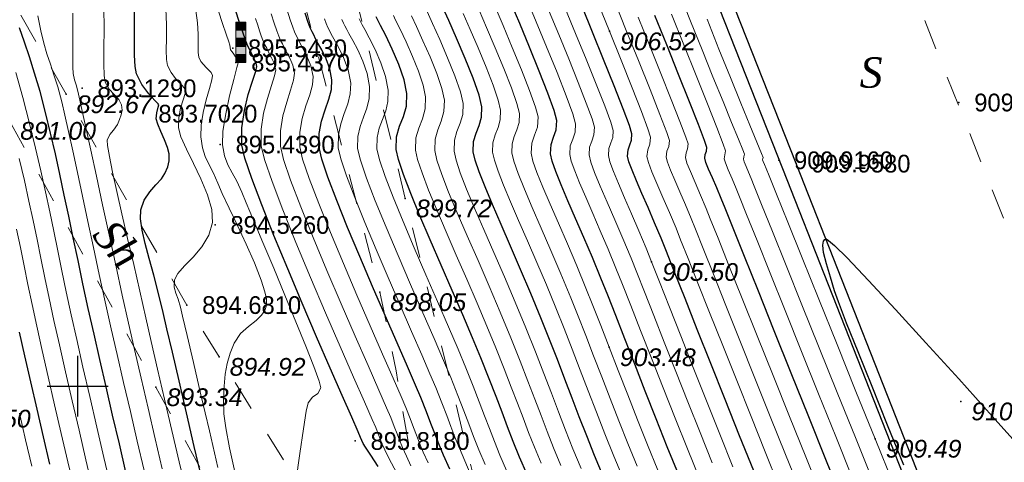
# Model space of a CAD drawing. Header units: millimetres. Extents: x 1490 to 2460, y -539 to 1142.
# Tile 13 of 28: x 2282 to 2331, y 872 to 894. Entities that reach past the tile are written whole.
import ezdxf
from ezdxf.enums import TextEntityAlignment as Align

# ---------------------------------------------------------------- set-up
doc = ezdxf.new("R2010")
doc.units = ezdxf.units.MM
doc.linetypes.add('Auto_Street_NotBorder_Line_m1', pattern=[3, 1.5, -1.5])
for name, color, linetype in [('(001) Сетка', 92, 'Continuous'), ('(004) Точки рельефа', 7, 'Continuous'), ('(031) Горизонтали', 42, 'Continuous'), ('(035) Откосы', 7, 'Continuous'), ('Отметка', 7, 'Continuous'), ('Пикет', 7, 'Continuous')]:
    doc.layers.add(name, color=color, linetype=linetype)
doc.layers.add('(032) Горизонтали утолщенные', color=32, linetype='Continuous', lineweight=30)
for name, color, linetype, lineweight, true_color in [('AUTO#_ROADS_EXIST_L', 7, 'Continuous', 15, 0x000000), ('AUTO#_ROADS_MTRAL_T', 7, 'Continuous', 15, 0x000000), ('HYDRO_TECHN_CNSTR_B', 7, 'Continuous', 15, 0x000000)]:
    doc.layers.add(name, color=color, linetype=linetype, lineweight=lineweight, true_color=true_color)
doc.styles.add('D-431', font='txt')
doc.styles.add('БМ-431 (Times New Roman К)', font='timesi.ttf', dxfattribs={"height": 1})

# ---------------------------------------------------------------- blocks, each defined once
blk = doc.blocks.new('WaterGaugePost_m1')
at = {"layer": 'HYDRO_TECHN_CNSTR_B', "linetype": 'Continuous', "lineweight": 15, "true_color": 0x000000}
h = blk.add_hatch(color=18, dxfattribs=at)
h.dxf.hatch_style = 1
h.paths.add_polyline_path([(0.5, 3.2), (0.5, 4), (-0.5, 4), (-0.5, 3.2)])
h = blk.add_hatch(color=18, dxfattribs=at)
h.dxf.hatch_style = 1
h.paths.add_polyline_path([(0.5, 3.2), (-0.5, 3.2), (-0.5, 0), (0.5, 0)])
at = {"layer": 'HYDRO_TECHN_CNSTR_B', "linetype": 'Continuous', "lineweight": 15, "true_color": 0xfffffe}
h = blk.add_hatch(color=7, dxfattribs=at)
h.dxf.hatch_style = 1
h.paths.add_polyline_path([(0.5, 3.2), (-0.5, 3.2), (-0.5, 0), (0.5, 0)])
at = {"layer": 'HYDRO_TECHN_CNSTR_B', "linetype": 'Continuous', "lineweight": 15, "true_color": 0x000000}
h = blk.add_hatch(color=18, dxfattribs=at)
h.dxf.hatch_style = 1
h.paths.add_polyline_path([(-0.5, 2.4), (-0.5, 1.6), (0.5, 1.6), (0.5, 2.4)])
h = blk.add_hatch(color=18, dxfattribs=at)
h.dxf.hatch_style = 1
h.paths.add_polyline_path([(0.5, 0), (0.5, 0.8), (-0.5, 0.8), (-0.5, 0)])
at = {"layer": 'HYDRO_TECHN_CNSTR_B', "color": 18, "linetype": 'Continuous', "lineweight": 15, "true_color": 0x000000}
blk.add_lwpolyline([(-0.5, 0), (0.5, 0), (0.5, 4), (-0.5, 4)], close=True, dxfattribs=at)
for points in [[(-0.5, 3.2), (0.5, 3.2)], [(-0.5, 2.4), (0.5, 2.4)], [(-0.5, 1.6), (0.5, 1.6)], [(-0.5, 0.8), (0.5, 0.8)]]:
    blk.add_lwpolyline(points, dxfattribs=at)
blk = doc.blocks.new('Setka')
at = {"layer": '(001) Сетка'}
for p, q in [((0, 1.5), (0, -1.5)), ((-1.5, 0), (1.5, 0))]:
    blk.add_line(p, q, dxfattribs=at)

msp = doc.modelspace()

# ---------------------------------------------------------------- linework, layer by layer
at = {"layer": '(004) Точки рельефа', "color": 7, "linetype": 'ByBlock', "lineweight": -2}
for p in [(2311.101, 893.329, 906.524), (2284.31, 890.222, 892.669), (2301.037, 885.081, 899.718), (2313.18, 881.943, 905.499), (2299.773, 880.456, 898.048), (2311.093, 877.735, 903.484), (2291.855, 877.26, 894.921), (2288.742, 875.762, 893.336), (2328.423, 875.06, 910.015), (2324.2, 873.218, 909.495)]:
    msp.add_point(p, dxfattribs=at)
at = {"layer": '(031) Горизонтали', "color": 42, "linetype": 'Continuous', "lineweight": 0}
for points, elevation in [([(2315.538, 871.248), (2314.945, 872.717), (2314.343, 874.228), (2313.747, 875.736), (2313.174, 877.196), (2312.639, 878.562), (2312.159, 879.789), (2311.75, 880.83), (2311.426, 881.641), (2311.041, 882.571), (2310.653, 883.478), (2310.278, 884.34), (2309.932, 885.137), (2309.63, 885.848), (2309.388, 886.451), (2309.221, 886.927), (2309.146, 887.253), (2309.173, 887.674), (2309.29, 888.01), (2309.408, 888.347), (2309.436, 888.768), (2309.297, 889.26), (2308.971, 890.152), (2308.518, 891.302), (2308.004, 892.567), (2307.491, 893.805), (2307.042, 894.875)], 904.5), ([(2324.092, 871.14), (2323.232, 873.276), (2322.34, 875.493), (2321.45, 877.705), (2320.598, 879.826), (2319.816, 881.77), (2319.141, 883.452), (2318.606, 884.785), (2318.244, 885.684), (2318.092, 886.063), (2317.961, 886.377), (2317.838, 886.664), (2317.746, 886.887), (2317.706, 887.013), (2317.731, 887.141), (2317.755, 887.269), (2317.676, 887.476), (2317.459, 888.011), (2317.127, 888.823), (2316.703, 889.861), (2316.209, 891.076), (2315.668, 892.415), (2315.104, 893.828), (2314.538, 895.265)], 909), ([(2290.243, 870.576), (2289.892, 872.072), (2289.529, 873.623), (2289.168, 875.171), (2288.824, 876.653), (2288.512, 878.011), (2288.245, 879.185), (2287.946, 880.498), (2287.642, 881.818), (2287.343, 883.106), (2287.063, 884.323), (2286.812, 885.429), (2286.602, 886.385), (2286.444, 887.151), (2286.35, 887.689), (2286.331, 887.96), (2286.459, 888.24), (2286.654, 888.445), (2286.839, 888.726), (2286.948, 888.979), (2287.031, 889.206), (2287.069, 889.437), (2287.043, 889.706), (2286.909, 889.971), (2286.683, 890.206), (2286.435, 890.47), (2286.238, 890.821), (2286.193, 891.141), (2286.177, 891.706), (2286.177, 892.481), (2286.179, 893.43), (2286.169, 894.516)], 893.5), ([(2291.796, 871.801), (2291.373, 873.615), (2290.961, 875.382), (2290.586, 876.988), (2290.275, 878.322), (2290.055, 879.27), (2289.951, 879.72), (2289.834, 880.104), (2289.715, 880.408), (2289.641, 880.705), (2289.658, 881.065), (2289.822, 881.374), (2290.154, 881.748), (2290.574, 882.187), (2290.998, 882.691), (2291.345, 883.261), (2291.533, 883.897), (2291.494, 884.535), (2291.281, 885.266), (2290.959, 886.041), (2290.591, 886.808), (2290.241, 887.518), (2289.973, 888.12), (2289.852, 888.563), (2289.867, 889.057), (2289.958, 889.536), (2290.076, 889.955), (2290.175, 890.267), (2290.208, 890.425), (2290.132, 890.548), (2290.019, 890.664), (2289.902, 890.79), (2289.704, 891.008), (2289.487, 891.297), (2289.315, 891.639), (2289.265, 891.936), (2289.252, 892.393), (2289.255, 892.982), (2289.255, 893.673), (2289.234, 894.437)], 894.5), ([(2292.635, 871.577), (2292.371, 872.762), (2292.181, 873.751), (2292.096, 874.444), (2292.079, 875.169), (2292.098, 875.815), (2292.155, 876.399), (2292.254, 876.937), (2292.398, 877.443), (2292.59, 877.934), (2292.909, 878.419), (2293.298, 878.763), (2293.688, 879.056), (2293.953, 879.316), (2294.102, 879.557), (2294.168, 879.751), (2294.19, 879.859), (2294.197, 879.936), (2294.186, 880.121), (2294.114, 880.471), (2293.932, 881.048), (2293.597, 881.896), (2293.19, 882.819), (2292.757, 883.745), (2292.348, 884.603), (2292.008, 885.322), (2291.787, 885.831), (2291.559, 886.358), (2291.348, 886.775), (2291.168, 887.158), (2291.03, 887.582), (2290.948, 888.124), (2290.965, 888.696), (2291.071, 889.328), (2291.224, 889.955), (2291.379, 890.511), (2291.495, 890.932), (2291.527, 891.151), (2291.456, 891.3), (2291.348, 891.405), (2291.22, 891.541), (2291.086, 891.694), (2290.959, 891.844), (2290.853, 892.048), (2290.823, 892.289), (2290.821, 892.681), (2290.821, 893.184), (2290.795, 893.756), (2290.715, 894.355)], 895), ([(2302.157, 872.032), (2301.922, 872.562), (2301.741, 872.998), (2301.588, 873.388), (2301.44, 873.779), (2301.271, 874.221), (2301.057, 874.761), (2300.828, 875.3), (2300.434, 876.203), (2299.914, 877.391), (2299.307, 878.785), (2298.65, 880.304), (2297.983, 881.871), (2297.343, 883.405), (2296.769, 884.827), (2296.3, 886.057), (2295.975, 887.018), (2295.831, 887.628), (2295.833, 888.353), (2295.952, 889.028), (2296.133, 889.646), (2296.321, 890.201), (2296.459, 890.687), (2296.494, 891.099), (2296.379, 891.633), (2296.186, 892.1), (2295.985, 892.474), (2295.846, 892.733), (2295.748, 892.936), (2295.664, 893.095), (2295.571, 893.3), (2295.485, 893.534), (2295.36, 893.901), (2295.204, 894.37)], 897.5), ([(2312.462, 871.867), (2312.007, 872.991), (2311.566, 874.105), (2311.138, 875.202), (2310.723, 876.275), (2310.322, 877.315), (2309.935, 878.315), (2309.563, 879.268), (2309.204, 880.166), (2308.712, 881.354), (2308.217, 882.512), (2307.738, 883.613), (2307.296, 884.631), (2306.911, 885.539), (2306.601, 886.309), (2306.389, 886.917), (2306.293, 887.333), (2306.307, 887.775), (2306.41, 888.134), (2306.543, 888.466), (2306.647, 888.826), (2306.663, 889.267), (2306.54, 889.759), (2306.267, 890.536), (2305.893, 891.492), (2305.469, 892.521), (2305.045, 893.518), (2304.674, 894.377)], 903), ([(2313.482, 871.671), (2312.982, 872.91), (2312.487, 874.156), (2312.004, 875.389), (2311.537, 876.588), (2311.093, 877.735), (2310.676, 878.808), (2310.291, 879.789), (2309.945, 880.658), (2309.489, 881.76), (2309.029, 882.834), (2308.585, 883.855), (2308.175, 884.8), (2307.817, 885.642), (2307.53, 886.357), (2307.333, 886.92), (2307.244, 887.307), (2307.276, 887.805), (2307.414, 888.203), (2307.554, 888.602), (2307.587, 889.101), (2307.459, 889.592), (2307.168, 890.407), (2306.768, 891.427), (2306.314, 892.535), (2305.861, 893.613), (2305.464, 894.542)], 903.5), ([(2317.194, 871.829), (2316.546, 873.444), (2315.887, 875.098), (2315.238, 876.734), (2314.621, 878.294), (2314.058, 879.721), (2313.57, 880.956), (2313.18, 881.943), (2312.907, 882.623), (2312.548, 883.489), (2312.188, 884.327), (2311.847, 885.11), (2311.543, 885.815), (2311.296, 886.415), (2311.125, 886.885), (2311.049, 887.2), (2311.07, 887.542), (2311.166, 887.817), (2311.262, 888.092), (2311.285, 888.435), (2311.164, 888.846), (2310.868, 889.648), (2310.449, 890.724), (2309.955, 891.957), (2309.436, 893.23), (2308.944, 894.428)], 905.5), ([(2319.463, 870.893), (2318.789, 872.567), (2318.085, 874.322), (2317.377, 876.096), (2316.688, 877.826), (2316.043, 879.449), (2315.466, 880.901), (2314.982, 882.12), (2314.614, 883.043), (2314.389, 883.606), (2314.064, 884.386), (2313.742, 885.131), (2313.446, 885.812), (2313.2, 886.395), (2313.027, 886.85), (2312.951, 887.146), (2312.989, 887.485), (2313.094, 887.762), (2313.133, 888.102), (2313.004, 888.509), (2312.681, 889.369), (2312.219, 890.548), (2311.674, 891.912), (2311.101, 893.329), (2310.558, 894.665)], 906.5), ([(2320.5, 870.665), (2319.784, 872.443), (2319.033, 874.317), (2318.273, 876.215), (2317.534, 878.066), (2316.844, 879.798), (2316.23, 881.339), (2315.721, 882.617), (2315.345, 883.561), (2315.129, 884.098), (2314.852, 884.763), (2314.577, 885.4), (2314.325, 885.98), (2314.115, 886.478), (2313.967, 886.867), (2313.902, 887.12), (2313.934, 887.409), (2314.025, 887.645), (2314.058, 887.935), (2313.925, 888.341), (2313.587, 889.229), (2313.104, 890.459), (2312.533, 891.889), (2311.934, 893.377), (2311.365, 894.783)], 907), ([(2288.157, 871.656), (2287.821, 873.093), (2287.479, 874.556), (2287.145, 876), (2286.827, 877.379), (2286.539, 878.65), (2286.242, 879.982), (2285.948, 881.323), (2285.662, 882.652), (2285.385, 883.947), (2285.121, 885.188), (2284.873, 886.354), (2284.643, 887.425), (2284.435, 888.378), (2284.252, 889.193), (2284.096, 889.849), (2283.899, 890.582), (2283.713, 891.187), (2283.535, 891.715), (2283.367, 892.218), (2283.208, 892.749), (2283.058, 893.359), (2282.917, 894.099)], 892.5), ([(2289.053, 871.739), (2288.706, 873.222), (2288.354, 874.73), (2288.01, 876.214), (2287.685, 877.626), (2287.392, 878.917), (2287.08, 880.31), (2286.755, 881.783), (2286.427, 883.284), (2286.105, 884.765), (2285.801, 886.173), (2285.524, 887.46), (2285.284, 888.575), (2285.092, 889.466), (2284.958, 890.085), (2284.892, 890.381), (2284.801, 890.692), (2284.72, 890.938), (2284.65, 891.252), (2284.638, 891.563), (2284.639, 892.196), (2284.642, 893.099), (2284.634, 894.218)], 893), ([(2295.644, 871.096), (2295.838, 872.495), (2296.014, 873.702), (2296.154, 874.577), (2296.242, 874.984), (2296.466, 875.266), (2296.715, 875.46), (2296.864, 875.732), (2296.781, 876.063), (2296.523, 876.777), (2296.131, 877.781), (2295.644, 878.987), (2295.103, 880.303), (2294.547, 881.64), (2294.017, 882.907), (2293.553, 884.013), (2293.194, 884.869), (2292.981, 885.383), (2292.73, 885.925), (2292.493, 886.352), (2292.286, 886.743), (2292.126, 887.177), (2292.026, 887.734), (2292.046, 888.406), (2292.179, 889.257), (2292.371, 890.152), (2292.573, 890.958), (2292.732, 891.541), (2292.796, 891.766), (2292.777, 891.816), (2292.738, 891.9), (2292.659, 892.07), (2292.587, 892.206), (2292.495, 892.32), (2292.421, 892.417), (2292.397, 892.527), (2292.381, 892.64), (2292.327, 892.808), (2292.202, 893.189), (2292.025, 893.718), (2291.821, 894.331)], 895.5), ([(2300.639, 871.49), (2300.214, 872.295), (2300.021, 872.671), (2299.887, 872.979), (2299.791, 873.221), (2299.698, 873.466), (2299.575, 873.778), (2299.403, 874.176), (2299.023, 875.038), (2298.484, 876.266), (2297.831, 877.765), (2297.109, 879.436), (2296.365, 881.184), (2295.646, 882.912), (2294.996, 884.522), (2294.463, 885.918), (2294.091, 887.003), (2293.928, 887.681), (2293.928, 888.494), (2294.051, 889.288), (2294.24, 890.02), (2294.44, 890.649), (2294.594, 891.134), (2294.645, 891.433), (2294.57, 891.76), (2294.444, 892.018), (2294.311, 892.274), (2294.206, 892.494), (2294.115, 892.666), (2294.014, 892.888), (2293.932, 893.106), (2293.851, 893.348), (2293.761, 893.628), (2293.653, 893.955)], 896.5), ([(2301.317, 871.886), (2301.089, 872.352), (2300.896, 872.79), (2300.752, 873.142), (2300.628, 873.467), (2300.492, 873.823), (2300.316, 874.269), (2300.115, 874.738), (2299.729, 875.62), (2299.199, 876.829), (2298.569, 878.275), (2297.88, 879.87), (2297.174, 881.527), (2296.494, 883.158), (2295.883, 884.674), (2295.381, 885.988), (2295.033, 887.01), (2294.879, 887.654), (2294.881, 888.424), (2295.002, 889.158), (2295.187, 889.833), (2295.38, 890.425), (2295.526, 890.911), (2295.57, 891.266), (2295.487, 891.66), (2295.348, 891.997), (2295.197, 892.277), (2295.079, 892.503), (2294.977, 892.715), (2294.89, 892.88), (2294.793, 893.094), (2294.695, 893.36), (2294.568, 893.737), (2294.416, 894.198)], 897), ([(2304.292, 871.392), (2303.965, 872.128), (2303.705, 872.746), (2303.486, 873.292), (2303.285, 873.817), (2303.077, 874.368), (2302.836, 874.994), (2302.538, 875.744), (2302.253, 876.423), (2301.845, 877.368), (2301.345, 878.516), (2300.783, 879.804), (2300.191, 881.172), (2299.6, 882.557), (2299.04, 883.898), (2298.542, 885.132), (2298.138, 886.197), (2297.858, 887.032), (2297.733, 887.574), (2297.738, 888.212), (2297.854, 888.768), (2298.026, 889.271), (2298.201, 889.753), (2298.325, 890.241), (2298.343, 890.766), (2298.213, 891.421), (2297.989, 892.03), (2297.734, 892.555), (2297.511, 892.955), (2297.381, 893.191), (2297.291, 893.378), (2297.214, 893.524), (2297.128, 893.713), (2297.046, 893.938)], 898.5), ([(2304.972, 871.946), (2304.663, 872.678), (2304.404, 873.327), (2304.165, 873.949), (2303.918, 874.603), (2303.632, 875.346), (2303.279, 876.235), (2302.928, 877.073), (2302.457, 878.165), (2301.902, 879.44), (2301.298, 880.827), (2300.682, 882.257), (2300.09, 883.656), (2299.558, 884.956), (2299.123, 886.085), (2298.819, 886.972), (2298.684, 887.547), (2298.69, 888.141), (2298.804, 888.638), (2298.973, 889.084), (2299.141, 889.529), (2299.257, 890.018), (2299.267, 890.6), (2299.149, 891.24), (2298.945, 891.854), (2298.699, 892.409), (2298.455, 892.876), (2298.257, 893.223), (2298.148, 893.421), (2298.062, 893.599), (2297.989, 893.739), (2297.907, 893.919)], 899), ([(2306.029, 871.647), (2305.704, 872.41), (2305.429, 873.087), (2305.183, 873.721), (2304.941, 874.357), (2304.682, 875.04), (2304.382, 875.815), (2304.019, 876.726), (2303.639, 877.639), (2303.163, 878.746), (2302.623, 879.99), (2302.048, 881.309), (2301.471, 882.646), (2300.923, 883.942), (2300.434, 885.136), (2300.036, 886.17), (2299.759, 886.985), (2299.635, 887.521), (2299.641, 888.085), (2299.751, 888.555), (2299.911, 888.976), (2300.073, 889.398), (2300.183, 889.868), (2300.192, 890.433), (2300.062, 891.094), (2299.829, 891.779), (2299.544, 892.433), (2299.262, 893), (2299.035, 893.425), (2298.916, 893.65), (2298.834, 893.82), (2298.763, 893.954)], 899.5), ([(2307.728, 872.017), (2307.405, 872.803), (2307.117, 873.532), (2306.844, 874.243), (2306.567, 874.977), (2306.264, 875.772), (2305.915, 876.67), (2305.501, 877.709), (2305.061, 878.771), (2304.575, 879.91), (2304.064, 881.089), (2303.548, 882.273), (2303.049, 883.426), (2302.588, 884.513), (2302.185, 885.496), (2301.862, 886.34), (2301.639, 887.009), (2301.537, 887.467), (2301.557, 888.068), (2301.697, 888.557), (2301.878, 889.009), (2302.019, 889.499), (2302.04, 890.1), (2301.923, 890.67), (2301.693, 891.358), (2301.396, 892.094), (2301.078, 892.808), (2300.784, 893.428), (2300.56, 893.885), (2300.45, 894.109)], 900.5), ([(2308.708, 871.898), (2308.35, 872.769), (2308.031, 873.577), (2307.728, 874.365), (2307.421, 875.178), (2307.085, 876.06), (2306.7, 877.053), (2306.241, 878.201), (2305.719, 879.462), (2305.173, 880.744), (2304.623, 882.011), (2304.092, 883.231), (2303.601, 884.37), (2303.174, 885.394), (2302.831, 886.269), (2302.596, 886.963), (2302.488, 887.44), (2302.507, 888.009), (2302.64, 888.472), (2302.811, 888.9), (2302.944, 889.364), (2302.965, 889.934), (2302.84, 890.507), (2302.588, 891.246), (2302.26, 892.062), (2301.907, 892.867), (2301.582, 893.573), (2301.335, 894.093)], 901), ([(2309.706, 871.742), (2309.304, 872.72), (2308.939, 873.643), (2308.592, 874.546), (2308.242, 875.466), (2307.87, 876.44), (2307.456, 877.503), (2306.982, 878.692), (2306.46, 879.957), (2305.928, 881.205), (2305.404, 882.413), (2304.906, 883.555), (2304.453, 884.607), (2304.062, 885.544), (2303.75, 886.34), (2303.537, 886.972), (2303.44, 887.414), (2303.457, 887.951), (2303.582, 888.388), (2303.744, 888.792), (2303.87, 889.229), (2303.889, 889.767), (2303.758, 890.344), (2303.483, 891.133), (2303.123, 892.029), (2302.736, 892.925), (2302.379, 893.718), (2302.11, 894.3)], 901.5), ([(2311.789, 871.225), (2311.321, 872.358), (2310.88, 873.458), (2310.46, 874.529), (2310.056, 875.578), (2309.661, 876.611), (2309.268, 877.635), (2308.871, 878.654), (2308.463, 879.675), (2307.995, 880.808), (2307.522, 881.919), (2307.06, 882.986), (2306.622, 883.99), (2306.225, 884.911), (2305.883, 885.729), (2305.612, 886.423), (2305.427, 886.973), (2305.342, 887.36), (2305.357, 887.833), (2305.468, 888.219), (2305.61, 888.575), (2305.721, 888.96), (2305.738, 889.434), (2305.621, 889.925), (2305.365, 890.664), (2305.017, 891.557), (2304.622, 892.509), (2304.229, 893.426), (2303.883, 894.214)], 902.5), ([(2316.169, 872.025), (2315.57, 873.52), (2314.965, 875.042), (2314.371, 876.544), (2313.806, 877.979), (2313.286, 879.302), (2312.828, 880.466), (2312.449, 881.425), (2312.167, 882.132), (2311.767, 883.096), (2311.366, 884.028), (2310.986, 884.901), (2310.648, 885.685), (2310.373, 886.353), (2310.182, 886.876), (2310.097, 887.227), (2310.122, 887.608), (2310.228, 887.914), (2310.335, 888.219), (2310.36, 888.601), (2310.243, 889.015), (2309.962, 889.788), (2309.564, 890.811), (2309.095, 891.978), (2308.604, 893.18), (2308.138, 894.308)], 905), ([(2321.538, 870.437), (2320.78, 872.319), (2319.98, 874.311), (2319.169, 876.334), (2318.38, 878.306), (2317.645, 880.148), (2316.994, 881.777), (2316.46, 883.115), (2316.075, 884.079), (2315.87, 884.589), (2315.594, 885.249), (2315.326, 885.867), (2315.094, 886.406), (2314.927, 886.827), (2314.853, 887.093), (2314.88, 887.333), (2314.955, 887.528), (2314.982, 887.768), (2314.87, 888.106), (2314.578, 888.872), (2314.153, 889.957), (2313.639, 891.251), (2313.08, 892.646), (2312.523, 894.033)], 907.5), ([(2323.08, 871.303), (2322.263, 873.333), (2321.418, 875.436), (2320.576, 877.533), (2319.768, 879.545), (2319.027, 881.393), (2318.383, 882.998), (2317.869, 884.283), (2317.514, 885.167), (2317.351, 885.572), (2317.149, 886.052), (2316.961, 886.486), (2316.818, 886.83), (2316.755, 887.039), (2316.793, 887.237), (2316.831, 887.435), (2316.712, 887.766), (2316.398, 888.576), (2315.938, 889.744), (2315.381, 891.148), (2314.775, 892.668), (2314.169, 894.184)], 908.5), ([(2325.103, 870.976), (2324.2, 873.218), (2323.261, 875.549), (2322.325, 877.876), (2321.427, 880.107), (2320.606, 882.147), (2319.898, 883.906), (2319.342, 885.288), (2318.975, 886.202), (2318.833, 886.555), (2318.753, 886.748), (2318.687, 886.909), (2318.658, 886.986), (2318.669, 887.044), (2318.68, 887.102), (2318.599, 887.301), (2318.373, 887.851), (2318.026, 888.697), (2317.583, 889.782), (2317.068, 891.052), (2316.505, 892.451), (2315.919, 893.925)], 909.5), ([(2286.518, 870.842), (2286.178, 872.293), (2285.826, 873.797), (2285.476, 875.302), (2285.141, 876.758), (2284.832, 878.115), (2284.56, 879.343), (2284.32, 880.465), (2284.102, 881.507), (2283.899, 882.497), (2283.702, 883.459), (2283.502, 884.421), (2283.291, 885.408), (2283.06, 886.448), (2282.801, 887.565), (2282.505, 888.787), (2282.175, 890.057), (2281.827, 891.298)], 891.5), ([(2285.617, 870.782), (2285.288, 872.184), (2284.948, 873.637), (2284.609, 875.096), (2284.282, 876.515), (2283.979, 877.847), (2283.711, 879.056), (2283.476, 880.154), (2283.264, 881.169), (2283.068, 882.129), (2282.877, 883.06), (2282.684, 883.99), (2282.48, 884.947), (2282.255, 885.959), (2282.001, 887.053)], 891), ([(2284.716, 870.723), (2284.399, 872.074), (2284.07, 873.477), (2283.742, 874.89), (2283.424, 876.272), (2283.126, 877.58), (2282.862, 878.769), (2282.632, 879.844), (2282.427, 880.831), (2282.236, 881.76), (2282.053, 882.66), (2281.866, 883.559)], 890.5), ([(2282.619, 871.857), (2282.314, 873.159), (2282.007, 874.48)], 889.5)]:
    msp.add_lwpolyline(points, dxfattribs=dict(at, elevation=elevation))
at = {"layer": '(032) Горизонтали утолщенные', "color": 32, "linetype": 'Continuous', "lineweight": 30}
for points, elevation in [([(2291.019, 871.189), (2290.632, 872.843), (2290.245, 874.502), (2289.877, 876.079), (2289.55, 877.488), (2289.283, 878.641), (2289.098, 879.452), (2288.869, 880.393), (2288.63, 881.285), (2288.4, 882.112), (2288.201, 882.863), (2288.054, 883.522), (2287.978, 884.076), (2287.994, 884.512), (2288.165, 884.994), (2288.436, 885.406), (2288.742, 885.756), (2289.014, 886.055), (2289.186, 886.312), (2289.319, 886.645), (2289.386, 886.929), (2289.388, 887.278), (2289.312, 887.59), (2289.159, 887.98), (2288.98, 888.386), (2288.828, 888.748), (2288.756, 889.003), (2288.78, 889.314), (2288.851, 889.578), (2288.889, 889.698), (2288.856, 889.743), (2288.819, 889.787), (2288.687, 889.918), (2288.389, 890.246), (2288.046, 890.705), (2287.777, 891.23), (2287.709, 891.601), (2287.685, 892.157), (2287.685, 892.87), (2287.69, 893.711), (2287.682, 894.652)], 894), ([(2299.691, 871.847), (2299.339, 872.412), (2299.074, 872.808), (2298.954, 872.991), (2298.892, 873.138), (2298.835, 873.287), (2298.712, 873.565), (2298.395, 874.282), (2297.921, 875.357), (2297.33, 876.708), (2296.66, 878.254), (2295.949, 879.915), (2295.236, 881.607), (2294.558, 883.251), (2293.955, 884.764), (2293.465, 886.065), (2293.126, 887.074), (2292.977, 887.708), (2292.976, 888.565), (2293.1, 889.417), (2293.294, 890.207), (2293.5, 890.873), (2293.661, 891.357), (2293.721, 891.599), (2293.685, 891.762), (2293.624, 891.888), (2293.544, 892.045), (2293.446, 892.247), (2293.337, 892.462), (2293.236, 892.681), (2293.168, 892.861), (2293.122, 893.007), (2293.063, 893.191), (2292.934, 893.571), (2292.594, 894.567)], 896), ([(2310.792, 871.378), (2310.373, 872.39), (2309.985, 873.357), (2309.618, 874.297), (2309.261, 875.227), (2308.904, 876.164), (2308.536, 877.124), (2308.145, 878.125), (2307.723, 879.184), (2307.223, 880.393), (2306.718, 881.578), (2306.224, 882.718), (2305.757, 883.79), (2305.333, 884.773), (2304.969, 885.646), (2304.679, 886.386), (2304.481, 886.974), (2304.391, 887.387), (2304.407, 887.892), (2304.525, 888.303), (2304.677, 888.683), (2304.795, 889.095), (2304.814, 889.601), (2304.675, 890.181), (2304.378, 891.02), (2303.987, 891.996), (2303.565, 892.984), (2303.177, 893.862), (2302.885, 894.508)], 902), ([(2314.504, 871.473), (2313.957, 872.827), (2313.409, 874.205), (2312.87, 875.573), (2312.352, 876.9), (2311.864, 878.154), (2311.416, 879.301), (2311.02, 880.31), (2310.685, 881.149), (2310.265, 882.165), (2309.841, 883.156), (2309.432, 884.098), (2309.053, 884.968), (2308.723, 885.745), (2308.459, 886.404), (2308.277, 886.923), (2308.195, 887.28), (2308.224, 887.739), (2308.352, 888.107), (2308.481, 888.475), (2308.511, 888.934), (2308.378, 889.426), (2308.069, 890.28), (2307.643, 891.365), (2307.159, 892.551), (2306.676, 893.709), (2306.253, 894.709)], 904), ([(2318.218, 871.634), (2317.522, 873.368), (2316.808, 875.155), (2316.104, 876.925), (2315.436, 878.609), (2314.83, 880.139), (2314.313, 881.446), (2313.91, 882.461), (2313.648, 883.115), (2313.329, 883.883), (2313.01, 884.625), (2312.708, 885.32), (2312.438, 885.945), (2312.219, 886.477), (2312.067, 886.894), (2312, 887.173), (2312.019, 887.477), (2312.104, 887.72), (2312.189, 887.964), (2312.209, 888.268), (2312.084, 888.678), (2311.775, 889.509), (2311.334, 890.636), (2310.814, 891.935), (2310.269, 893.28), (2309.751, 894.547)], 906), ([(2303.225, 871.712), (2302.92, 872.4), (2302.685, 872.966), (2302.487, 873.471), (2302.294, 873.979), (2302.075, 874.552), (2301.797, 875.252), (2301.54, 875.862), (2301.139, 876.785), (2300.629, 877.953), (2300.045, 879.294), (2299.421, 880.738), (2298.791, 882.214), (2298.191, 883.651), (2297.656, 884.979), (2297.219, 886.127), (2296.916, 887.025), (2296.782, 887.601), (2296.786, 888.282), (2296.903, 888.898), (2297.08, 889.459), (2297.261, 889.977), (2297.392, 890.464), (2297.418, 890.933), (2297.311, 891.476), (2297.128, 891.977), (2296.918, 892.408), (2296.73, 892.746), (2296.614, 892.962), (2296.52, 893.157), (2296.439, 893.31), (2296.35, 893.507), (2296.254, 893.77), (2296.098, 894.228)], 898), ([(2307.043, 871.449), (2306.673, 872.316), (2306.361, 873.084), (2306.081, 873.804), (2305.807, 874.527), (2305.513, 875.303), (2305.172, 876.183), (2304.76, 877.218), (2304.35, 878.205), (2303.869, 879.328), (2303.343, 880.539), (2302.798, 881.791), (2302.26, 883.036), (2301.755, 884.227), (2301.31, 885.316), (2300.949, 886.255), (2300.699, 886.997), (2300.586, 887.494), (2300.607, 888.127), (2300.754, 888.642), (2300.945, 889.118), (2301.093, 889.633), (2301.116, 890.267), (2300.977, 890.936), (2300.714, 891.69), (2300.391, 892.446), (2300.069, 893.118), (2299.813, 893.624), (2299.683, 893.879), (2299.605, 894.042)], 900), ([(2322.576, 870.209), (2321.776, 872.194), (2320.927, 874.305), (2320.066, 876.453), (2319.227, 878.546), (2318.445, 880.497), (2317.758, 882.215), (2317.199, 883.612), (2316.805, 884.597), (2316.611, 885.081), (2316.392, 885.604), (2316.179, 886.094), (2315.995, 886.521), (2315.863, 886.856), (2315.804, 887.066), (2315.825, 887.256), (2315.885, 887.411), (2315.907, 887.602), (2315.791, 887.936), (2315.488, 888.724), (2315.046, 889.85), (2314.51, 891.2), (2313.927, 892.658), (2313.346, 894.109)], 908), ([(2287.261, 871.574), (2286.935, 872.965), (2286.605, 874.382), (2286.279, 875.786), (2285.97, 877.133), (2285.686, 878.382), (2285.403, 879.654), (2285.142, 880.863), (2284.897, 882.019), (2284.665, 883.129), (2284.442, 884.203), (2284.222, 885.249), (2284.003, 886.274), (2283.779, 887.289), (2283.546, 888.301), (2283.301, 889.318), (2283.024, 890.367), (2282.757, 891.269), (2282.501, 892.065), (2282.254, 892.797), (2282.019, 893.506)], 892), ([(2325.62, 871.918), (2324.817, 873.895), (2324.051, 875.791), (2323.364, 877.503), (2322.798, 878.931), (2322.397, 879.973), (2322.202, 880.526), (2322, 881.197), (2321.803, 881.848), (2321.664, 882.419), (2321.629, 882.779), (2321.666, 882.972), (2321.727, 883.057), (2321.769, 883.085), (2321.797, 883.082), (2321.908, 883.011), (2322.205, 882.75), (2322.819, 882.142), (2323.883, 881.028), (2325.206, 879.603), (2326.712, 877.954), (2328.327, 876.169), (2329.975, 874.335), (2331.58, 872.539)], 910), ([(2283.509, 871.966), (2283.192, 873.318), (2282.875, 874.685), (2282.565, 876.029), (2282.273, 877.312), (2282.014, 878.483)], 890)]:
    msp.add_lwpolyline(points, dxfattribs=dict(at, elevation=elevation))
at = {"layer": '(035) Откосы', "elevation": 910.2}
for points in [[(2339.185, 841.049), (2336.801, 844.481), (2329.314, 863.897), (2320.309, 886.799), (2309.424, 914.385), (2302.278, 932.748), (2297.004, 946.163), (2283.992, 978.916), (2275.111, 1001.118), (2265.898, 1024.884), (2259.18, 1041.912), (2255.121, 1052.199)], [(2338.61, 840.649), (2336.178, 844.15), (2328.662, 863.643), (2319.658, 886.542), (2308.772, 914.129), (2301.626, 932.493), (2296.353, 945.905), (2283.342, 978.656), (2274.46, 1000.861), (2265.246, 1024.629), (2258.529, 1041.655), (2254.47, 1051.942)]]:
    msp.add_lwpolyline(points, dxfattribs=at)
at = {"layer": 'AUTO#_ROADS_EXIST_L', "color": 18, "linetype": 'Auto_Street_NotBorder_Line_m1', "lineweight": 15, "true_color": 0x000000, "flags": 128}
for points, elevation in [([(2344.166, 841.968), (2344.342, 842.815), (2345.16, 846.607), (2344.056, 849.72), (2341.858, 855.797), (2337.1, 867.567), (2323.883, 900.831), (2317.236, 917.794), (2303.972, 951.477), (2259.781, 1063.628)], 910.088), ([(2223.117, 1056.502), (2235.632, 1059.519), (2242.76, 1059.915), (2245.928, 1058.965), (2247.512, 1056.927), (2256.784, 1030.61), (2271.901, 979.695), (2285.809, 930.632), (2294.022, 902.612), (2299.832, 880.227), (2300.587, 876.569), (2301.792, 869.383), (2301.761, 867.762), (2301.31, 866.973), (2300.993, 866.303), (2299.753, 865.957), (2298.926, 865.93), (2290.26, 879.817), (2269.401, 916.299), (2243.994, 966.786), (2236.898, 978.87), (2233.332, 981.444), (2230.491, 982.698), (2226.66, 983.424), (2222.302, 983.358), (2218.472, 982.632), (2216.226, 981.246), (2214.64, 979.926), (2213.254, 978.011), (2212.329, 975.041), (2211.735, 971.344), (2223.602, 937.217), (2244.099, 871.683), (2244.797, 863.667), (2244.704, 860.949), (2242.764, 852.586), (2241.129, 850.506), (2238.327, 850.484)], 910.22)]:
    msp.add_lwpolyline(points, dxfattribs=dict(at, elevation=elevation))
msp.add_lwpolyline([(2247.581, 849.093), (2251.885, 855.331), (2252.257, 860.632), (2250.314, 867.29), (2225.669, 942.532), (2216.711, 966.41), (2215.51, 971.951), (2215.797, 974.979), (2216.596, 976.921), (2218.254, 978.634), (2221.286, 979.902), (2226.887, 980.473), (2230.372, 979.56), (2234.419, 977.088), (2244.852, 959.476), (2262.054, 923.625), (2278.834, 893.805), (2292.674, 868.602), (2293.731, 866.66), (2295.534, 863.958), (2297.955, 862.606), (2300.152, 862.325), (2303.307, 863.507), (2305.334, 865.421), (2305.559, 866.66), (2298.225, 896.532), (2287.566, 931.893), (2275.423, 974.244), (2263.912, 1014.226), (2253.071, 1048.255), (2252.294, 1052.375), (2252.345, 1055.408), (2252.768, 1056.009), (2253.453, 1056.184), (2255.214, 1052.199)], dxfattribs=at)
at = {"layer": 'Пикет', "color": 7}
for p in [(2292.524, 892.493, 895.543), (2292.68, 891.787, 895.437), (2285.097, 890.518, 893.129), (2328.336, 889.816, 909.772), (2288.103, 889.265, 893.702), (2291.91, 887.738, 895.439), (2319.449, 886.964, 909.916), (2320.309, 886.799, 909.958), (2291.655, 883.772, 894.526), (2290.26, 879.817, 894.681), (2298.565, 873.108, 895.818)]:
    msp.add_point(p, dxfattribs=at)

# ---------------------------------------------------------------- block references
at = {"layer": '(001) Сетка'}
msp.add_blockref('Setka', (2284.877, 875.816), dxfattribs=at)
at = {"layer": 'HYDRO_TECHN_CNSTR_B', "color": 18, "true_color": 0x000000, "xscale": 0.5, "yscale": 0.5, "zscale": 0.5}
msp.add_blockref('WaterGaugePost_m1', (2292.93, 891.787, 895.437), dxfattribs=at)

# ---------------------------------------------------------------- texts
at = {"layer": '(004) Точки рельефа', "color": 7, "linetype": 'ByBlock', "ltscale": 0.5, "char_height": 0.875, "attachment_point": 4, "style": 'D-431'}
for s, insert in [('{\\fArial|b0|i1|c204|p32;906.52}', (2311.626, 892.829, 906.524)), ('{\\fArial|b0|i1|c204|p32;892.67}', (2284.835, 889.722, 892.669)), ('{\\fArial|b0|i1|c204|p32;891.00}', (2282.047, 888.41, 890.997)), ('{\\fArial|b0|i1|c204|p32;899.72}', (2301.562, 884.581, 899.718)), ('{\\fArial|b0|i1|c204|p32;905.50}', (2313.705, 881.443, 905.499)), ('{\\fArial|b0|i1|c204|p32;898.05}', (2300.298, 879.956, 898.048)), ('{\\fArial|b0|i1|c204|p32;903.48}', (2311.618, 877.235, 903.484)), ('{\\fArial|b0|i1|c204|p32;894.92}', (2292.38, 876.76, 894.921)), ('{\\fArial|b0|i1|c204|p32;893.34}', (2289.267, 875.262, 893.336)), ('{\\fArial|b0|i1|c204|p32;910.02}', (2328.948, 874.56, 910.015)), ('{\\fArial|b0|i1|c204|p32;887.50}', (2278.822, 874.202, 887.496)), ('{\\fArial|b0|i1|c204|p32;909.49}', (2324.725, 872.718, 909.495))]:
    msp.add_mtext(s, dxfattribs=dict(at, insert=insert))
at = {"layer": 'AUTO#_ROADS_MTRAL_T', "color": 18, "true_color": 0x000000, "style": 'БМ-431 (Times New Roman К)'}
msp.add_text('S', height=1.5, dxfattribs=at).set_placement((2324.008, 890.548), align=Align.CENTER)
msp.add_text('Sh', height=1.5, rotation=309.3292, dxfattribs=at).set_placement((2286.261, 882.356), align=Align.CENTER)
at = {"layer": 'Отметка', "style": 'D-431'}
for s, p in [('895.5430', (2293.282, 892.055, 895.543)), ('895.4370', (2293.438, 891.349, 895.437)), ('893.1290', (2285.855, 890.08, 893.129)), ('909.7720', (2329.094, 889.378, 909.772)), ('893.7020', (2288.861, 888.827, 893.702)), ('895.4390', (2292.668, 887.3, 895.439)), ('909.9160', (2320.207, 886.526, 909.916)), ('909.9580', (2321.067, 886.361, 909.958)), ('894.5260', (2292.413, 883.334, 894.526)), ('894.6810', (2291.018, 879.379, 894.681)), ('895.8180', (2299.323, 872.67, 895.818))]:
    msp.add_text(s, height=0.875, dxfattribs=at).set_placement(p)

doc.saveas('drawing.dxf')
